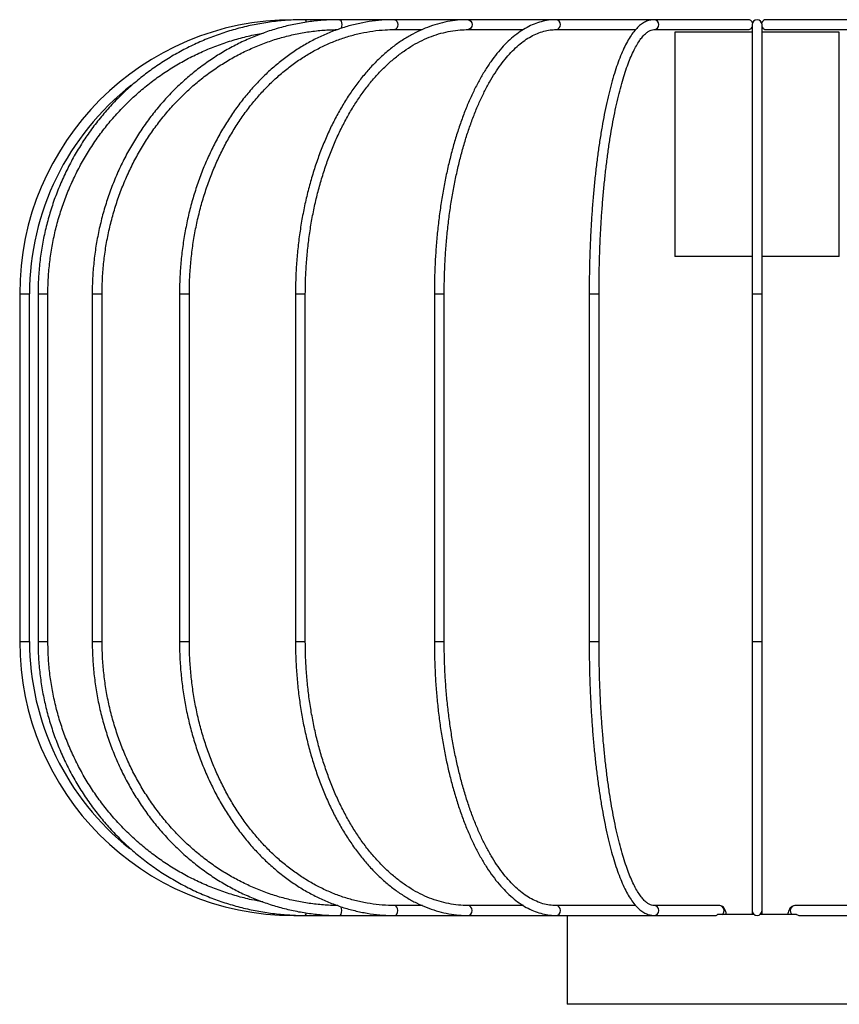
# Model space of a CAD drawing. Header units: millimetres. Extents: x 617 to 735, y 249 to 669.
# Tile 1 of 5: x 617 to 671, y 249 to 315. Entities that reach past the tile are written whole.
import ezdxf

# ---------------------------------------------------------------- set-up
doc = ezdxf.new("R2010")
doc.units = ezdxf.units.MM

msp = doc.modelspace()

# ---------------------------------------------------------------- linework, layer by layer
at = {"color": 7, "linetype": 'Continuous', "lineweight": 25}
for p, q in [((635.621, 314.639), (634.843, 314.639)), ((637.913, 314.639), (635.621, 314.639)), ((641.607, 314.639), (637.913, 314.639)), ((646.515, 314.639), (641.607, 314.639)), ((652.393, 314.639), (646.515, 314.639)), ((658.945, 314.639), (652.393, 314.639)), ((665.244, 314.639), (658.945, 314.639)), ((665.513, 314.309), (665.513, 296.309)), ((666.173, 296.309), (666.173, 314.309)), ((672.742, 314.639), (666.443, 314.639)), ((641.607, 313.979), (643.438, 313.979)), ((646.515, 313.979), (650.204, 313.979)), ((652.393, 313.979), (657.718, 313.979)), ((658.945, 313.979), (665.244, 313.979)), ((660.343, 313.796), (660.343, 298.796)), ((665.513, 313.796), (660.343, 313.796)), ((671.343, 313.796), (666.173, 313.796)), ((666.443, 313.979), (672.742, 313.979)), ((671.343, 298.796), (671.343, 313.796)), ((665.513, 298.796), (660.343, 298.796)), ((671.343, 298.796), (666.173, 298.796)), ((616.513, 296.309), (616.513, 273.069)), ((617.173, 273.069), (617.173, 296.309)), ((617.742, 296.309), (617.742, 273.069)), ((618.402, 273.069), (618.402, 296.309)), ((621.366, 296.309), (621.366, 273.069)), ((622.026, 273.069), (622.026, 296.309)), ((627.204, 296.309), (627.204, 273.069)), ((627.864, 273.069), (627.864, 296.309)), ((634.962, 296.309), (634.962, 273.069)), ((635.622, 273.069), (635.622, 296.309)), ((644.253, 296.309), (644.253, 273.069)), ((644.913, 273.069), (644.913, 296.309)), ((654.61, 296.309), (654.61, 273.069)), ((655.27, 273.069), (655.27, 296.309)), ((665.513, 296.309), (665.513, 273.069)), ((666.173, 273.069), (666.173, 296.309)), ((665.513, 273.069), (665.513, 255.069)), ((666.173, 255.069), (666.173, 273.069)), ((643.453, 255.399), (641.607, 255.399)), ((650.216, 255.399), (646.515, 255.399)), ((657.724, 255.399), (652.393, 255.399)), ((663.311, 255.399), (658.945, 255.399)), ((665.513, 255.069), (665.513, 254.796)), ((666.173, 254.796), (666.173, 255.069)), ((672.742, 255.399), (668.376, 255.399)), ((634.843, 254.739), (635.621, 254.739)), ((635.621, 254.739), (637.913, 254.739)), ((637.913, 254.739), (641.607, 254.739)), ((641.607, 254.739), (646.515, 254.739)), ((646.515, 254.739), (652.393, 254.739)), ((652.393, 254.739), (658.945, 254.739)), ((653.143, 254.739), (653.143, 248.796)), ((658.945, 254.739), (663.017, 254.739)), ((665.657, 254.796), (663.199, 254.796)), ((668.487, 254.796), (666.03, 254.796)), ((668.669, 254.739), (672.742, 254.739)), ((678.543, 248.796), (653.143, 248.796))]:
    msp.add_line(p, q, dxfattribs=at)
at = {"color": 8, "linetype": 'Continuous', "lineweight": 25}
for p, q in [((616.513, 296.309), (617.173, 296.309)), ((617.742, 296.309), (618.402, 296.309)), ((621.366, 296.309), (622.026, 296.309)), ((627.204, 296.309), (627.864, 296.309)), ((634.962, 296.309), (635.622, 296.309)), ((644.253, 296.309), (644.913, 296.309)), ((654.61, 296.309), (655.27, 296.309)), ((665.513, 296.309), (666.173, 296.309)), ((616.513, 273.069), (617.173, 273.069)), ((617.742, 273.069), (618.402, 273.069)), ((621.366, 273.069), (622.026, 273.069)), ((627.204, 273.069), (627.864, 273.069)), ((634.962, 273.069), (635.622, 273.069)), ((644.253, 273.069), (644.913, 273.069)), ((654.61, 273.069), (655.27, 273.069)), ((665.513, 273.069), (666.173, 273.069))]:
    msp.add_line(p, q, dxfattribs=at)
at = {"color": 8, "linetype": 'Continuous', "lineweight": 25, "flags": 128}
for points in [[(637.913, 314.639), (637.968, 314.614), (638.015, 314.543), (638.046, 314.436), (638.057, 314.309), (638.046, 314.183), (638.015, 314.076), (638.003, 314.051)], [(641.607, 314.639), (641.685, 314.614), (641.752, 314.543), (641.797, 314.436), (641.812, 314.309), (641.797, 314.183), (641.752, 314.076), (641.685, 314.005), (641.607, 313.979)], [(646.515, 314.639), (646.614, 314.614), (646.698, 314.543), (646.754, 314.436), (646.773, 314.309), (646.754, 314.183), (646.698, 314.076), (646.614, 314.005), (646.515, 313.979)], [(637.913, 254.739), (637.968, 254.764), (638.015, 254.835), (638.046, 254.942), (638.057, 255.069), (638.046, 255.195), (638.015, 255.302), (638.004, 255.325)], [(641.607, 254.739), (641.685, 254.764), (641.752, 254.835), (641.797, 254.942), (641.812, 255.069), (641.797, 255.195), (641.752, 255.302), (641.685, 255.374), (641.607, 255.399)], [(646.515, 254.739), (646.614, 254.764), (646.698, 254.835), (646.754, 254.942), (646.773, 255.069), (646.754, 255.195), (646.698, 255.302), (646.614, 255.374), (646.515, 255.399)], [(652.392, 254.739), (652.393, 254.739), (652.507, 254.764), (652.603, 254.835), (652.668, 254.942), (652.69, 255.069), (652.668, 255.195), (652.603, 255.302), (652.507, 255.374), (652.393, 255.399), (652.393, 255.399)]]:
    msp.add_lwpolyline(points, dxfattribs=at)
at = {"color": 7, "linetype": 'Continuous', "lineweight": 25}
for centre, radius, start, end in [((634.843, 296.309), 18.33, 90, 180), ((665.242, 314.318), 0.322, 22.09262, 89.62677), ((665.242, 314.3), 0.32, 270.30138, 327.86349), ((665.843, 314.309), 0.33, 0, 180), ((666.445, 314.318), 0.322, 90.37323, 157.90738), ((666.445, 314.3), 0.32, 212.13651, 269.69862), ((634.843, 296.309), 17.67, 127.87418, 180), ((634.843, 273.069), 18.33, 180, 270), ((634.843, 273.069), 17.67, 180, 231.63788), ((665.843, 255.069), 0.33, 180, 0)]:
    msp.add_arc(centre, radius, start, end, dxfattribs=at)
at = {"color": 8, "linetype": 'Continuous', "lineweight": 25}
for centre, radius, start, end in [((635.465, 314.484), 0.22, 356.41529, 45.01712), ((652.365, 314.309), 0.331, 274.80714, 85.16778), ((658.939, 314.309), 0.33, 271.17107, 88.802), ((635.467, 254.893), 0.218, 314.88298, 3.25373), ((658.939, 255.069), 0.33, 271.19848, 88.82892), ((663.304, 255.068), 0.331, 304.84038, 88.73163), ((668.384, 255.068), 0.331, 91.47402, 234.95397)]:
    msp.add_arc(centre, radius, start, end, dxfattribs=at)
at = {"color": 7, "linetype": 'Continuous', "lineweight": 25}
for points, knots in [([(635.621, 314.639), (635.435, 314.638), (634.899, 314.632), (634.015, 314.575), (632.972, 314.448), (631.938, 314.257), (630.918, 314.005), (629.913, 313.691), (628.928, 313.318), (627.966, 312.886), (627.03, 312.397), (626.124, 311.852), (625.251, 311.254), (624.413, 310.605), (623.614, 309.906), (622.857, 309.16), (622.143, 308.37), (621.476, 307.538), (620.858, 306.668), (620.29, 305.762), (619.776, 304.823), (619.316, 303.855), (618.912, 302.861), (618.566, 301.844), (618.278, 300.808), (618.051, 299.757), (617.883, 298.694), (617.78, 297.641), (617.745, 296.845), (617.742, 296.407), (617.742, 296.309)], [0, 0, 0, 0, 0.019847, 0.057214, 0.094584, 0.131955, 0.169326, 0.206697, 0.244069, 0.281443, 0.318817, 0.356192, 0.393569, 0.430947, 0.468326, 0.505707, 0.54309, 0.580474, 0.617859, 0.655246, 0.692634, 0.730023, 0.767413, 0.804805, 0.842197, 0.879591, 0.916985, 0.954379, 0.989809, 1, 1, 1, 1]), ([(637.913, 314.639), (637.741, 314.638), (637.245, 314.632), (636.426, 314.575), (635.461, 314.448), (634.504, 314.257), (633.559, 314.005), (632.629, 313.691), (631.718, 313.318), (630.827, 312.886), (629.961, 312.397), (629.123, 311.852), (628.314, 311.254), (627.539, 310.604), (626.8, 309.905), (626.098, 309.159), (625.438, 308.368), (624.82, 307.536), (624.248, 306.665), (623.723, 305.759), (623.247, 304.82), (622.821, 303.851), (622.447, 302.857), (622.127, 301.84), (621.861, 300.803), (621.651, 299.752), (621.496, 298.688), (621.401, 297.635), (621.368, 296.841), (621.366, 296.405), (621.366, 296.309)], [0, 0, 0, 0, 0.019861, 0.057194, 0.094531, 0.131869, 0.169209, 0.206553, 0.243902, 0.281256, 0.318616, 0.355983, 0.393356, 0.430736, 0.468123, 0.505515, 0.542914, 0.580319, 0.617728, 0.655143, 0.692561, 0.729983, 0.767408, 0.804835, 0.842266, 0.879698, 0.917131, 0.954566, 0.990036, 1, 1, 1, 1]), ([(641.607, 314.639), (641.456, 314.638), (641.023, 314.632), (640.31, 314.575), (639.469, 314.448), (638.636, 314.257), (637.814, 314.004), (637.004, 313.691), (636.21, 313.317), (635.435, 312.885), (634.681, 312.395), (633.95, 311.85), (633.246, 311.251), (632.571, 310.601), (631.927, 309.901), (631.317, 309.154), (630.742, 308.363), (630.205, 307.53), (629.707, 306.659), (629.25, 305.751), (628.836, 304.811), (628.466, 303.842), (628.141, 302.847), (627.863, 301.829), (627.632, 300.792), (627.45, 299.74), (627.316, 298.676), (627.233, 297.623), (627.206, 296.832), (627.204, 296.401), (627.204, 296.309)], [0, 0, 0, 0, 0.019886, 0.057131, 0.094381, 0.131637, 0.168905, 0.20619, 0.243494, 0.28082, 0.318168, 0.355538, 0.392928, 0.430338, 0.467764, 0.505204, 0.542656, 0.580117, 0.617586, 0.65506, 0.692539, 0.73002, 0.767503, 0.804987, 0.842472, 0.879958, 0.917444, 0.95493, 0.990447, 1, 1, 1, 1]), ([(646.515, 314.639), (646.393, 314.638), (646.044, 314.632), (645.47, 314.575), (644.794, 314.447), (644.125, 314.256), (643.464, 314.003), (642.813, 313.689), (642.175, 313.315), (641.552, 312.882), (640.946, 312.392), (640.36, 311.845), (639.794, 311.245), (639.253, 310.592), (638.736, 309.891), (638.247, 309.142), (637.786, 308.349), (637.356, 307.515), (636.958, 306.642), (636.593, 305.733), (636.262, 304.793), (635.967, 303.823), (635.708, 302.827), (635.486, 301.81), (635.302, 300.773), (635.157, 299.721), (635.051, 298.658), (634.985, 297.605), (634.964, 296.821), (634.963, 296.395), (634.962, 296.309)], [0, 0, 0, 0, 0.019925, 0.056935, 0.093956, 0.131009, 0.168117, 0.205293, 0.242544, 0.279868, 0.317259, 0.354706, 0.392199, 0.429725, 0.467275, 0.504839, 0.542411, 0.579986, 0.617558, 0.655126, 0.692688, 0.730245, 0.767796, 0.80534, 0.84288, 0.880416, 0.917948, 0.955477, 0.991033, 1, 1, 1, 1]), ([(652.393, 314.639), (652.304, 314.637), (652.053, 314.632), (651.642, 314.573), (651.162, 314.445), (650.687, 314.254), (650.219, 314), (649.757, 313.686), (649.305, 313.309), (648.864, 312.874), (648.435, 312.38), (648.021, 311.829), (647.623, 311.225), (647.242, 310.57), (646.88, 309.866), (646.538, 309.115), (646.216, 308.321), (645.916, 307.486), (645.639, 306.613), (645.385, 305.704), (645.155, 304.764), (644.949, 303.796), (644.769, 302.801), (644.615, 301.785), (644.488, 300.75), (644.387, 299.7), (644.314, 298.638), (644.268, 297.587), (644.254, 296.81), (644.253, 296.39), (644.253, 296.309)], [0, 0, 0, 0, 0.019986, 0.056249, 0.092567, 0.129072, 0.165853, 0.202934, 0.240286, 0.277846, 0.315545, 0.353323, 0.391134, 0.428944, 0.466734, 0.504499, 0.542235, 0.579942, 0.617623, 0.65528, 0.692915, 0.730531, 0.768132, 0.805718, 0.843294, 0.880861, 0.918422, 0.955978, 0.991556, 1, 1, 1, 1]), ([(658.945, 314.639), (658.888, 314.637), (658.739, 314.631), (658.5, 314.567), (658.235, 314.438), (657.976, 314.249), (657.722, 313.997), (657.471, 313.678), (657.227, 313.296), (656.992, 312.854), (656.766, 312.356), (656.551, 311.805), (656.345, 311.203), (656.149, 310.551), (655.963, 309.851), (655.787, 309.106), (655.622, 308.317), (655.468, 307.488), (655.325, 306.621), (655.195, 305.719), (655.077, 304.784), (654.971, 303.821), (654.878, 302.832), (654.799, 301.82), (654.733, 300.79), (654.681, 299.744), (654.642, 298.686), (654.619, 297.639), (654.611, 296.845), (654.61, 296.408), (654.61, 296.309)], [0, 0, 0, 0, 0.020107, 0.052782, 0.086006, 0.120819, 0.157553, 0.19572, 0.234496, 0.27326, 0.311823, 0.35018, 0.388364, 0.426412, 0.464354, 0.502214, 0.54001, 0.577757, 0.615465, 0.653142, 0.690794, 0.728427, 0.766043, 0.803647, 0.841241, 0.878828, 0.916408, 0.953985, 0.989584, 1, 1, 1, 1]), ([(618.402, 296.309), (618.404, 296.493), (618.409, 297.029), (618.463, 297.916), (618.587, 298.965), (618.772, 300.004), (619.017, 301.031), (619.322, 302.041), (619.685, 303.03), (620.105, 303.995), (620.58, 304.933), (621.109, 305.84), (621.69, 306.712), (622.32, 307.548), (622.998, 308.343), (623.722, 309.096), (624.488, 309.803), (625.293, 310.461), (626.136, 311.069), (627.012, 311.625), (627.919, 312.125), (628.854, 312.569), (629.813, 312.955), (630.793, 313.283), (631.791, 313.543), (632.467, 313.695), (632.812, 313.742), (632.816, 313.743)], [0, 0, 0, 0, 0.022155, 0.06463, 0.107109, 0.149588, 0.192068, 0.234548, 0.277028, 0.31951, 0.361992, 0.404476, 0.446961, 0.489447, 0.531935, 0.574425, 0.616916, 0.659409, 0.701904, 0.744401, 0.7869, 0.8294, 0.871903, 0.914407, 0.956912, 0.999419, 1, 1, 1, 1]), ([(622.026, 296.309), (622.028, 296.493), (622.032, 297.029), (622.083, 297.916), (622.197, 298.964), (622.368, 300.004), (622.594, 301.03), (622.875, 302.039), (623.209, 303.028), (623.596, 303.992), (624.034, 304.929), (624.522, 305.836), (625.057, 306.708), (625.639, 307.544), (626.264, 308.339), (626.93, 309.091), (627.636, 309.798), (628.379, 310.456), (629.155, 311.064), (629.963, 311.62), (630.799, 312.12), (631.661, 312.565), (632.545, 312.951), (633.449, 313.278), (634.368, 313.544), (635.3, 313.75), (636.242, 313.891), (637.066, 313.964), (637.576, 313.973), (637.769, 313.976)], [0, 0, 0, 0, 0.019976, 0.058202, 0.096432, 0.134662, 0.172892, 0.211123, 0.249355, 0.287588, 0.325824, 0.364061, 0.402301, 0.440545, 0.478793, 0.517046, 0.555304, 0.593569, 0.63184, 0.670118, 0.708404, 0.746699, 0.785001, 0.823311, 0.861628, 0.899953, 0.938283, 0.976618, 1, 1, 1, 1]), ([(627.864, 296.309), (627.865, 296.494), (627.869, 297.03), (627.913, 297.917), (628.012, 298.965), (628.16, 300.004), (628.355, 301.03), (628.598, 302.039), (628.888, 303.027), (629.223, 303.992), (629.602, 304.928), (630.024, 305.834), (630.486, 306.706), (630.989, 307.54), (631.529, 308.335), (632.105, 309.086), (632.715, 309.792), (633.356, 310.45), (634.026, 311.058), (634.724, 311.613), (635.445, 312.114), (636.189, 312.558), (636.952, 312.945), (637.732, 313.273), (638.526, 313.54), (639.331, 313.746), (640.144, 313.889), (640.904, 313.967), (641.392, 313.976), (641.607, 313.979)], [0, 0, 0, 0, 0.019878, 0.057829, 0.095782, 0.133735, 0.171686, 0.209636, 0.247585, 0.285533, 0.32348, 0.361428, 0.399375, 0.437325, 0.475278, 0.513235, 0.5512, 0.589175, 0.627161, 0.665164, 0.703185, 0.741227, 0.779294, 0.817388, 0.855509, 0.893656, 0.931828, 0.97002, 1, 1, 1, 1]), ([(635.622, 296.309), (635.624, 296.494), (635.627, 297.031), (635.662, 297.919), (635.74, 298.969), (635.858, 300.008), (636.014, 301.035), (636.208, 302.044), (636.438, 303.033), (636.705, 303.997), (637.006, 304.934), (637.341, 305.84), (637.709, 306.711), (638.108, 307.545), (638.537, 308.339), (638.994, 309.089), (639.477, 309.794), (639.985, 310.45), (640.515, 311.056), (641.066, 311.61), (641.636, 312.109), (642.222, 312.552), (642.823, 312.938), (643.437, 313.266), (644.062, 313.533), (644.696, 313.74), (645.337, 313.885), (645.944, 313.966), (646.338, 313.975), (646.515, 313.979)], [0, 0, 0, 0, 0.019898, 0.057804, 0.095712, 0.133617, 0.171518, 0.209414, 0.247303, 0.285186, 0.32306, 0.360926, 0.398783, 0.436631, 0.474472, 0.512308, 0.55014, 0.587972, 0.62581, 0.663661, 0.701535, 0.739444, 0.777403, 0.815426, 0.853528, 0.891721, 0.930008, 0.968384, 1, 1, 1, 1]), ([(644.913, 296.309), (644.914, 296.495), (644.916, 297.033), (644.941, 297.923), (644.995, 298.975), (645.077, 300.017), (645.186, 301.045), (645.321, 302.057), (645.481, 303.047), (645.667, 304.014), (645.876, 304.952), (646.11, 305.859), (646.366, 306.732), (646.643, 307.567), (646.941, 308.361), (647.258, 309.111), (647.592, 309.816), (647.943, 310.471), (648.309, 311.075), (648.688, 311.625), (649.078, 312.121), (649.479, 312.56), (649.887, 312.942), (650.301, 313.265), (650.721, 313.529), (651.145, 313.734), (651.573, 313.879), (651.989, 313.964), (652.263, 313.975), (652.393, 313.979)], [0, 0, 0, 0, 0.019912, 0.057788, 0.095666, 0.13354, 0.171408, 0.209268, 0.247118, 0.284954, 0.322776, 0.36058, 0.398363, 0.436122, 0.473853, 0.511555, 0.549223, 0.586857, 0.624457, 0.662026, 0.699574, 0.737117, 0.774677, 0.812299, 0.850048, 0.888013, 0.9263, 0.964993, 1, 1, 1, 1]), ([(655.27, 296.309), (655.27, 296.496), (655.271, 297.036), (655.284, 297.929), (655.312, 298.984), (655.354, 300.029), (655.41, 301.062), (655.48, 302.077), (655.562, 303.071), (655.658, 304.042), (655.766, 304.984), (655.886, 305.896), (656.017, 306.773), (656.16, 307.612), (656.314, 308.41), (656.477, 309.165), (656.649, 309.873), (656.83, 310.532), (657.018, 311.139), (657.213, 311.691), (657.412, 312.187), (657.615, 312.624), (657.82, 313), (658.023, 313.314), (658.224, 313.565), (658.416, 313.754), (658.598, 313.883), (658.776, 313.965), (658.885, 313.974), (658.945, 313.979)], [0, 0, 0, 0, 0.019905, 0.057744, 0.095585, 0.133423, 0.171257, 0.209084, 0.246903, 0.284712, 0.322507, 0.360287, 0.398046, 0.43578, 0.473483, 0.511148, 0.548766, 0.586322, 0.623802, 0.661185, 0.698442, 0.735542, 0.772446, 0.809116, 0.845543, 0.881796, 0.918076, 0.954934, 1, 1, 1, 1]), ([(617.742, 273.069), (617.744, 272.878), (617.749, 272.329), (617.804, 271.423), (617.929, 270.353), (618.115, 269.293), (618.361, 268.246), (618.667, 267.216), (619.031, 266.206), (619.453, 265.22), (619.93, 264.26), (620.461, 263.331), (621.045, 262.436), (621.679, 261.577), (622.361, 260.758), (623.088, 259.981), (623.859, 259.25), (624.67, 258.566), (625.52, 257.932), (626.403, 257.35), (627.319, 256.823), (628.263, 256.351), (629.233, 255.937), (630.225, 255.582), (631.235, 255.288), (632.26, 255.055), (633.297, 254.883), (634.324, 254.777), (635.1, 254.741), (635.526, 254.739), (635.621, 254.739)], [0, 0, 0, 0, 0.019838, 0.05723, 0.094625, 0.13202, 0.169416, 0.20681, 0.244204, 0.281598, 0.31899, 0.356382, 0.393773, 0.431162, 0.46855, 0.505937, 0.543323, 0.580707, 0.618089, 0.65547, 0.69285, 0.730228, 0.767604, 0.804979, 0.842354, 0.879727, 0.917099, 0.95447, 0.989877, 1, 1, 1, 1]), ([(632.783, 255.646), (632.529, 255.691), (631.936, 255.795), (631.02, 256.032), (630.035, 256.343), (629.071, 256.716), (628.13, 257.146), (627.216, 257.634), (626.333, 258.177), (625.482, 258.774), (624.668, 259.421), (623.892, 260.117), (623.159, 260.86), (622.47, 261.646), (621.829, 262.473), (621.236, 263.337), (620.695, 264.237), (620.208, 265.168), (619.775, 266.127), (619.399, 267.111), (619.081, 268.117), (618.823, 269.14), (618.624, 270.177), (618.486, 271.224), (618.413, 272.19), (618.405, 272.805), (618.402, 273.069)], [0, 0, 0, 0, 0.031984, 0.074554, 0.117123, 0.159692, 0.202258, 0.244824, 0.287388, 0.32995, 0.372511, 0.415069, 0.457626, 0.500181, 0.542735, 0.585286, 0.627836, 0.670384, 0.712931, 0.755476, 0.798021, 0.840564, 0.883106, 0.925647, 0.968188, 1, 1, 1, 1]), ([(621.366, 273.069), (621.368, 272.879), (621.372, 272.33), (621.424, 271.423), (621.539, 270.353), (621.711, 269.293), (621.939, 268.245), (622.222, 267.214), (622.56, 266.204), (622.95, 265.217), (623.392, 264.257), (623.884, 263.328), (624.425, 262.432), (625.012, 261.573), (625.644, 260.753), (626.318, 259.976), (627.032, 259.245), (627.784, 258.561), (628.57, 257.927), (629.389, 257.345), (630.237, 256.818), (631.112, 256.347), (632.01, 255.933), (632.928, 255.579), (633.864, 255.285), (634.813, 255.052), (635.773, 254.882), (636.724, 254.776), (637.438, 254.741), (637.829, 254.739), (637.913, 254.739)], [0, 0, 0, 0, 0.019825, 0.057258, 0.094696, 0.132133, 0.16957, 0.207007, 0.244442, 0.281876, 0.319308, 0.356738, 0.394165, 0.431589, 0.469009, 0.506425, 0.543836, 0.581241, 0.61864, 0.656032, 0.693418, 0.730796, 0.768167, 0.805532, 0.84289, 0.880242, 0.917588, 0.954931, 0.990305, 1, 1, 1, 1]), ([(637.79, 255.401), (637.667, 255.402), (637.226, 255.407), (636.471, 255.462), (635.527, 255.588), (634.592, 255.778), (633.669, 256.03), (632.761, 256.343), (631.872, 256.715), (631.004, 257.146), (630.16, 257.634), (629.345, 258.177), (628.56, 258.773), (627.809, 259.42), (627.094, 260.116), (626.417, 260.858), (625.782, 261.644), (625.19, 262.47), (624.643, 263.334), (624.144, 264.233), (623.694, 265.164), (623.295, 266.123), (622.948, 267.106), (622.654, 268.111), (622.415, 269.134), (622.231, 270.171), (622.104, 271.217), (622.037, 272.185), (622.029, 272.803), (622.026, 273.069)], [0, 0, 0, 0, 0.014949, 0.053253, 0.091561, 0.129866, 0.168168, 0.206466, 0.244757, 0.283042, 0.32132, 0.359591, 0.397854, 0.436109, 0.474357, 0.512599, 0.550834, 0.589063, 0.627287, 0.665506, 0.703721, 0.741933, 0.780141, 0.818347, 0.856551, 0.894752, 0.932953, 0.971152, 1, 1, 1, 1]), ([(627.204, 273.069), (627.205, 272.879), (627.209, 272.33), (627.254, 271.424), (627.354, 270.354), (627.504, 269.293), (627.702, 268.246), (627.949, 267.214), (628.242, 266.203), (628.582, 265.216), (628.967, 264.256), (629.395, 263.326), (629.866, 262.429), (630.377, 261.569), (630.928, 260.749), (631.515, 259.972), (632.137, 259.239), (632.793, 258.555), (633.479, 257.921), (634.193, 257.339), (634.932, 256.811), (635.695, 256.34), (636.478, 255.927), (637.279, 255.573), (638.095, 255.28), (638.923, 255.049), (639.759, 254.879), (640.587, 254.775), (641.204, 254.741), (641.539, 254.739), (641.607, 254.739)], [0, 0, 0, 0, 0.019806, 0.05729, 0.094778, 0.132268, 0.169758, 0.20725, 0.244742, 0.282236, 0.31973, 0.357224, 0.394717, 0.432208, 0.469696, 0.507178, 0.544653, 0.582119, 0.619573, 0.657012, 0.694434, 0.731835, 0.769215, 0.806571, 0.843904, 0.881214, 0.918503, 0.955774, 0.991066, 1, 1, 1, 1]), ([(641.607, 255.399), (641.465, 255.4), (641.049, 255.405), (640.361, 255.461), (639.545, 255.588), (638.737, 255.778), (637.939, 256.03), (637.154, 256.342), (636.385, 256.714), (635.635, 257.145), (634.906, 257.632), (634.201, 258.174), (633.522, 258.77), (632.873, 259.416), (632.254, 260.111), (631.669, 260.852), (631.12, 261.637), (630.607, 262.462), (630.134, 263.325), (629.702, 264.224), (629.312, 265.153), (628.966, 266.111), (628.665, 267.094), (628.411, 268.099), (628.203, 269.121), (628.043, 270.157), (627.933, 271.204), (627.873, 272.176), (627.867, 272.798), (627.864, 273.069)], [0, 0, 0, 0, 0.0198, 0.058013, 0.096227, 0.13443, 0.172617, 0.210782, 0.248924, 0.28704, 0.32513, 0.363196, 0.401241, 0.439266, 0.477274, 0.51527, 0.553254, 0.59123, 0.629199, 0.667164, 0.705125, 0.743084, 0.781042, 0.818999, 0.856956, 0.894912, 0.932868, 0.970824, 1, 1, 1, 1]), ([(634.962, 273.069), (634.964, 272.88), (634.967, 272.332), (635.002, 271.426), (635.082, 270.357), (635.202, 269.297), (635.36, 268.25), (635.557, 267.219), (635.792, 266.209), (636.063, 265.222), (636.371, 264.261), (636.713, 263.331), (637.09, 262.434), (637.5, 261.574), (637.94, 260.753), (638.411, 259.974), (638.911, 259.241), (639.437, 258.555), (639.988, 257.919), (640.563, 257.336), (641.158, 256.807), (641.773, 256.335), (642.404, 255.921), (643.05, 255.567), (643.708, 255.274), (644.375, 255.043), (645.049, 254.875), (645.716, 254.773), (646.205, 254.741), (646.468, 254.739), (646.515, 254.739)], [0, 0, 0, 0, 0.019785, 0.05731, 0.09484, 0.132372, 0.169908, 0.207449, 0.244995, 0.282548, 0.320108, 0.357676, 0.395253, 0.432837, 0.470429, 0.508026, 0.545627, 0.583226, 0.620817, 0.658392, 0.695941, 0.733454, 0.770917, 0.808318, 0.845648, 0.882899, 0.920072, 0.957176, 0.992248, 1, 1, 1, 1]), ([(646.515, 255.399), (646.404, 255.4), (646.077, 255.405), (645.534, 255.461), (644.889, 255.587), (644.25, 255.777), (643.619, 256.028), (642.998, 256.34), (642.39, 256.711), (641.797, 257.14), (641.221, 257.626), (640.663, 258.166), (640.126, 258.759), (639.611, 259.403), (639.121, 260.096), (638.656, 260.835), (638.22, 261.618), (637.812, 262.442), (637.436, 263.304), (637.092, 264.201), (636.781, 265.129), (636.505, 266.087), (636.265, 267.07), (636.062, 268.074), (635.896, 269.096), (635.768, 270.132), (635.679, 271.18), (635.63, 272.16), (635.625, 272.79), (635.622, 273.069)], [0, 0, 0, 0, 0.019765, 0.058251, 0.096721, 0.135135, 0.17347, 0.211716, 0.249873, 0.287949, 0.325957, 0.363911, 0.401827, 0.439715, 0.477586, 0.515448, 0.553307, 0.591166, 0.629028, 0.666895, 0.704768, 0.742648, 0.780534, 0.818426, 0.856324, 0.894227, 0.932133, 0.970041, 1, 1, 1, 1]), ([(644.253, 273.069), (644.254, 272.88), (644.256, 272.334), (644.281, 271.43), (644.336, 270.363), (644.42, 269.305), (644.53, 268.26), (644.667, 267.232), (644.83, 266.223), (645.019, 265.238), (645.233, 264.279), (645.471, 263.351), (645.734, 262.455), (646.019, 261.596), (646.326, 260.775), (646.655, 259.996), (647.004, 259.262), (647.373, 258.575), (647.76, 257.937), (648.164, 257.35), (648.585, 256.818), (649.02, 256.342), (649.47, 255.924), (649.931, 255.566), (650.403, 255.27), (650.882, 255.038), (651.366, 254.87), (651.844, 254.769), (652.187, 254.74), (652.367, 254.739), (652.393, 254.739)], [0, 0, 0, 0, 0.019769, 0.057317, 0.094871, 0.132428, 0.16999, 0.20756, 0.245139, 0.28273, 0.320334, 0.357956, 0.395597, 0.43326, 0.470949, 0.508666, 0.546415, 0.584196, 0.62201, 0.659853, 0.697717, 0.735575, 0.773391, 0.811111, 0.848667, 0.885983, 0.923001, 0.959705, 0.994082, 1, 1, 1, 1]), ([(652.393, 255.399), (652.32, 255.4), (652.1, 255.405), (651.734, 255.46), (651.297, 255.585), (650.863, 255.774), (650.435, 256.023), (650.013, 256.331), (649.599, 256.698), (649.195, 257.122), (648.8, 257.603), (648.417, 258.138), (648.048, 258.727), (647.692, 259.368), (647.353, 260.057), (647.031, 260.794), (646.728, 261.575), (646.445, 262.397), (646.183, 263.259), (645.943, 264.155), (645.726, 265.084), (645.533, 266.042), (645.366, 267.026), (645.223, 268.031), (645.107, 269.055), (645.017, 270.093), (644.954, 271.142), (644.919, 272.135), (644.915, 272.778), (644.913, 273.069)], [0, 0, 0, 0, 0.019719, 0.059155, 0.09842, 0.137304, 0.175769, 0.21388, 0.251741, 0.289449, 0.327075, 0.364671, 0.402263, 0.439868, 0.477497, 0.515156, 0.552846, 0.590566, 0.628313, 0.666086, 0.703881, 0.741695, 0.779526, 0.81737, 0.855226, 0.893091, 0.930963, 0.968839, 1, 1, 1, 1]), ([(654.61, 273.069), (654.61, 272.881), (654.611, 272.336), (654.624, 271.436), (654.653, 270.372), (654.695, 269.318), (654.751, 268.277), (654.821, 267.252), (654.905, 266.247), (655.001, 265.266), (655.111, 264.311), (655.233, 263.387), (655.367, 262.495), (655.512, 261.64), (655.669, 260.824), (655.837, 260.05), (656.015, 259.319), (656.204, 258.636), (656.402, 258), (656.609, 257.416), (656.826, 256.883), (657.052, 256.403), (657.288, 255.979), (657.536, 255.61), (657.796, 255.299), (658.06, 255.06), (658.326, 254.888), (658.588, 254.782), (658.796, 254.742), (658.915, 254.739), (658.945, 254.739)], [0, 0, 0, 0, 0.019767, 0.057336, 0.094911, 0.132487, 0.170068, 0.207655, 0.245249, 0.282852, 0.320468, 0.358099, 0.395749, 0.433422, 0.471123, 0.508861, 0.546644, 0.584484, 0.622397, 0.660404, 0.698533, 0.736818, 0.775298, 0.814006, 0.852923, 0.891749, 0.925852, 0.958183, 0.98931, 1, 1, 1, 1]), ([(658.945, 255.399), (658.919, 255.4), (658.841, 255.403), (658.71, 255.44), (658.534, 255.535), (658.345, 255.687), (658.146, 255.904), (657.944, 256.179), (657.742, 256.514), (657.539, 256.91), (657.339, 257.364), (657.143, 257.876), (656.952, 258.445), (656.767, 259.067), (656.59, 259.741), (656.421, 260.463), (656.261, 261.231), (656.111, 262.042), (655.972, 262.894), (655.844, 263.782), (655.728, 264.703), (655.625, 265.654), (655.533, 266.633), (655.455, 267.634), (655.39, 268.655), (655.339, 269.692), (655.301, 270.74), (655.278, 271.779), (655.27, 272.557), (655.27, 272.98), (655.27, 273.069)], [0, 0, 0, 0, 0.019686, 0.058498, 0.094255, 0.132251, 0.168867, 0.205196, 0.24158, 0.278171, 0.314995, 0.352029, 0.389235, 0.426579, 0.464031, 0.501567, 0.53917, 0.576825, 0.614522, 0.652251, 0.690007, 0.727785, 0.765579, 0.803387, 0.841205, 0.879032, 0.916866, 0.954704, 0.990558, 1, 1, 1, 1]), ([(663.799, 254.796), (663.789, 254.843), (663.764, 254.971), (663.713, 255.108), (663.636, 255.237), (663.543, 255.33), (663.427, 255.389), (663.345, 255.396), (663.311, 255.399)], [0, 0, 0, 0, 0.157369, 0.43032, 0.59539, 0.746185, 0.895597, 1, 1, 1, 1]), ([(668.376, 255.399), (668.324, 255.392), (668.228, 255.381), (668.114, 255.304), (668.033, 255.211), (667.968, 255.092), (667.92, 254.96), (667.898, 254.844), (667.888, 254.796)], [0, 0, 0, 0, 0.158157, 0.298061, 0.440118, 0.607551, 0.838429, 1, 1, 1, 1]), ([(663.018, 254.742), (663.026, 254.741), (663.069, 254.735), (663.134, 254.757), (663.182, 254.786), (663.199, 254.796)], [0, 0, 0, 0, 0.123571, 0.6852521, 1, 1, 1, 1]), ([(668.487, 254.796), (668.519, 254.778), (668.576, 254.744), (668.641, 254.743), (668.67, 254.742)], [0, 0, 0, 0, 0.561783, 1, 1, 1, 1])]:
    msp.add_open_spline(points, degree=3, knots=knots, dxfattribs=at)

doc.saveas('drawing.dxf')
